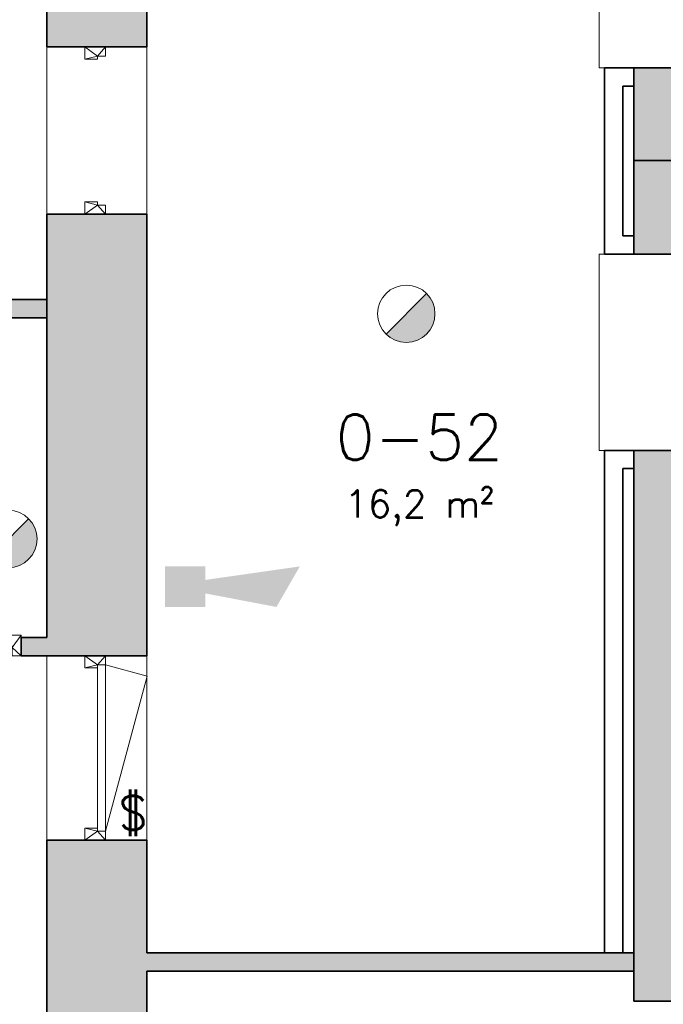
# Model space of a CAD drawing. Header units: millimetres. Extents: x -13022 to 1371524, y -38729 to 632593.
# Tile 254 of 256: x 548465 to 552006, y 583890 to 589308. Entities that reach past the tile are written whole.
import ezdxf

# ---------------------------------------------------------------- set-up
doc = ezdxf.new("R2010")
doc.units = ezdxf.units.MM
doc.header["$LTSCALE"] = 35
for name, color, linetype, lineweight in [('A LIJN 1', 1, 'Continuous', 20), ('A LIJN 2', 2, 'Continuous', 35), ('A LIJN 5', 5, 'Continuous', 13), ('A LIJN 9', 252, 'Continuous', 18), ('Al65----_beveiliging-inst', 92, 'Continuous', 9), ('B95 tekst', 7, 'Continuous', 25), ('brandveiligheid voorzieningen', 10, 'Continuous', 9)]:
    doc.layers.add(name, color=color, linetype=linetype, lineweight=lineweight)
doc.styles.add('Algemeen', font='simplex.shx', dxfattribs={"height": 2.5})

# ---------------------------------------------------------------- blocks, each defined once
blk = doc.blocks.new('Signaalgever (akoestisch)')
at = {"layer": 'Al65----_beveiliging-inst', "color": 10, "linetype": 'Continuous'}
for points in [[(3.713, 0), (3.713, 3.713), (0, 0), (0, 3.713)], [(10.233, 0), (12.377, 3.713), (3.713, 1.238), (3.713, 2.475)]]:
    blk.add_solid(points, dxfattribs=at)
blk = doc.blocks.new('Brandmelder')
at = {"layer": 'brandveiligheid voorzieningen'}
blk.add_hatch(color=256, dxfattribs=at).paths.add_polyline_path([(76.618, -89.802, 0.198912), (75.848, -87.943), (72.13, -91.661, 0.668179)])
blk.add_line((72.13, -91.661), (75.848, -87.943), dxfattribs=at)
blk.add_circle((73.989, -89.802), 2.629, dxfattribs=at)
blk = doc.blocks.new('Panieksluiting')
at = {"layer": 'brandveiligheid voorzieningen', "lineweight": 0, "style": 'Algemeen'}
blk.add_text('$', height=3.094, dxfattribs=at).set_placement((158.427, -91.611))

msp = doc.modelspace()

# ---------------------------------------------------------------- hatches: boundary and pattern name
at = {"layer": 'A LIJN 9', "ltscale": 0.1}
h = msp.add_hatch(color=256, dxfattribs=at)
h.dxf.hatch_style = 1
h.paths.add_polyline_path([(549307.344, 590342.793), (551992.108, 590342.793), (551992.108, 590442.793), (547902.341, 590442.793), (547902.341, 590342.793), (548613.256, 590342.793), (548613.256, 589157.792), (549163.255, 589157.792), (549163.255, 589537.798), (549007.344, 589537.798), (549007.344, 589787.791), (549307.344, 589787.791)])
h = msp.add_hatch(color=256, dxfattribs=at)
h.dxf.hatch_style = 1
h.paths.add_polyline_path([(547506.253, 588237.792), (547406.255, 588237.792), (547406.255, 587767.792), (546506.253, 587767.792), (546506.253, 589157.792), (546406.255, 589157.792), (546406.255, 587667.792), (547406.255, 587667.792), (547406.255, 585907.791), (546500.249, 585907.791), (546500.249, 585807.791), (547506.253, 585807.791), (547506.253, 587667.792), (548613.256, 587667.792), (548613.256, 587767.792), (547506.253, 587767.792)])
h = msp.add_hatch(color=256, dxfattribs=at)
h.dxf.hatch_style = 1
h.paths.add_polyline_path([(552243.26, 588532.791), (551843.259, 588532.791), (551843.259, 588017.79), (552243.26, 588017.79)])
h.paths.add_polyline_path([(552193.261, 589042.79), (551843.259, 589042.79), (551843.259, 588532.791), (552193.261, 588532.791)])
h = msp.add_hatch(color=256, dxfattribs=at)
h.dxf.hatch_style = 1
h.paths.add_polyline_path([(549163.255, 588237.792), (548613.256, 588237.792), (548613.256, 585907.791), (548473.256, 585907.791), (548473.256, 585807.791), (549163.255, 585807.791), (549163.255, 585907.791)])
h = msp.add_hatch(color=256, dxfattribs=at)
h.dxf.hatch_style = 1
h.paths.add_polyline_path([(552243.26, 586937.792), (551843.259, 586937.792), (551843.259, 583907.788), (552243.26, 583907.788)])
h = msp.add_hatch(color=256, dxfattribs=at)
h.dxf.hatch_style = 1
h.paths.add_polyline_path([(551843.259, 584172.791), (549163.259, 584172.791), (549163.259, 584792.79), (548613.256, 584792.79), (548613.256, 583792.79), (549163.259, 583792.79), (549163.259, 584072.79), (551843.259, 584072.79)])
h.paths.add_polyline_path([(549163.259, 582792.79), (548613.256, 582792.79), (548613.256, 580412.791), (551843.259, 580412.791), (551843.259, 580512.791), (549163.259, 580512.791)])

# ---------------------------------------------------------------- linework, layer by layer
at = {"layer": 'A LIJN 1', "linetype": 'Continuous'}
for p, q in [((548613.256, 589157.792), (548613.256, 588237.792)), ((549163.259, 589157.792), (549163.259, 588237.792)), ((548613.256, 584792.79), (548613.256, 585807.791)), ((549163.259, 585807.791), (549163.259, 584792.79))]:
    msp.add_line(p, q, dxfattribs=at)
at = {"layer": 'A LIJN 2'}
for p, q in [((551683.263, 589042.79), (551683.263, 588017.79)), ((551843.263, 589042.79), (551683.263, 589042.79)), ((551783.261, 588942.79), (551783.261, 588117.791)), ((551843.263, 588942.79), (551783.261, 588942.79)), ((548613.256, 588237.792), (548613.256, 585907.791)), ((548613.256, 588237.792), (549163.255, 588237.792)), ((549163.255, 588237.792), (549163.255, 585907.791)), ((551783.261, 588117.791), (551843.259, 588117.791)), ((551683.263, 588017.79), (551843.259, 588017.79)), ((547506.253, 587767.792), (548613.256, 587767.792)), ((547506.253, 587667.792), (548613.256, 587667.792)), ((551683.263, 586937.792), (551683.263, 584172.791)), ((551843.259, 586937.792), (551683.263, 586937.792)), ((551783.261, 586837.792), (551783.261, 584172.791)), ((551843.259, 586837.792), (551783.261, 586837.792)), ((548473.256, 585907.791), (548473.256, 585807.791)), ((548473.256, 585907.791), (548613.256, 585907.791)), ((549163.255, 585907.791), (549163.255, 585807.791)), ((548473.256, 585807.791), (549163.255, 585807.791))]:
    msp.add_line(p, q, dxfattribs=at)
for points in [[(552193.261, 589042.79), (551843.259, 589042.79), (551843.259, 588532.791), (552193.261, 588532.791)], [(551843.259, 588532.791), (552243.26, 588532.791), (552243.26, 588017.79), (551843.259, 588017.79)]]:
    msp.add_lwpolyline(points, close=True, dxfattribs=at)
msp.add_lwpolyline([(551843.259, 583907.788), (552243.26, 583907.788), (552243.26, 586937.792), (551843.259, 586937.792), (551843.259, 583907.788)], dxfattribs=at)
for points, invisible_edges in [([(548613.256, 589157.792), (548613.256, 590342.793), (549007.344, 589787.791)], 14), ([(549007.344, 589787.791), (549007.344, 589537.798), (548613.256, 589157.792)], 14), ([(549007.344, 589537.798), (549163.255, 589157.792), (548613.256, 589157.792)], 13), ([(549007.344, 589537.798), (549163.255, 589537.798), (549163.255, 589157.792)], 12), ([(548613.256, 584792.79), (549163.259, 584172.791), (548613.256, 583792.79)], 3), ([(548613.256, 584792.79), (549163.259, 584792.79), (549163.259, 584172.791)], 12), ([(551843.259, 584072.79), (549163.259, 584072.79), (551843.259, 584172.791)], 2), ([(549163.259, 584072.79), (549163.259, 584172.791), (551843.259, 584172.791)], 13), ([(549163.259, 584072.79), (549163.259, 583792.79), (548613.256, 583792.79)], 12)]:
    msp.add_3dface(points, dxfattribs=dict(at, invisible_edges=invisible_edges))
at = {"layer": 'A LIJN 5', "linetype": 'Continuous'}
for p, q in [((551653.264, 590122.792), (551653.264, 589042.79)), ((551653.264, 589042.79), (551683.263, 589042.79)), ((551683.263, 588017.79), (551653.264, 588017.79)), ((551653.264, 588017.79), (551653.264, 586937.792)), ((551683.263, 588017.79), (551683.29, 588017.818)), ((551653.264, 586937.792), (551683.263, 586937.792)), ((551683.263, 586937.792), (551683.29, 586937.765)), ((548892.255, 585740.791), (548892.255, 584859.791)), ((548937.253, 585757.79), (548937.253, 584842.791)), ((548937.253, 585757.772), (549166.013, 585696.495)), ((549166.013, 585696.495), (548937.253, 584842.773))]:
    msp.add_line(p, q, dxfattribs=at)

# ---------------------------------------------------------------- block references
at = {"ltscale": 0.1, "xscale": 60, "yscale": 60, "zscale": 60}
msp.add_blockref('Signaalgever (akoestisch)', (549263.253, 586076.653), dxfattribs=at)
at = {"layer": 'Al65----_beveiliging-inst', "xscale": 60, "yscale": 60, "zscale": 60}
for name, p in [('Brandmelder', (546152.624, 593077.92)), ('Brandmelder', (543963.026, 591838.635)), ('Panieksluiting', (539502.664, 590347.756))]:
    msp.add_blockref(name, p, dxfattribs=at)

# ---------------------------------------------------------------- texts
at = {"layer": 'B95 tekst', "insert": (550663.596, 587135.374), "char_height": 300, "width": 4383.91272, "attachment_point": 2, "style": 'Algemeen'}
msp.add_mtext('\\pt3600;{\\H0.83333x;0-52}\\P\\ptz;{\\H0.5x;16,2 m²}', dxfattribs=at)

# ---------------------------------------------------------------- meshes
at = {"layer": 'A LIJN 5', "linetype": 'Continuous'}
mesh = msp.add_polyface(dxfattribs=at)
corners = [(548823.255, 589090.79), (548823.255, 589157.792), (548892.255, 589107.79), (548937.253, 589107.79), (548937.253, 589157.792), (548892.255, 589090.79)]
mesh.append_faces([[corners[k] for k in face] for face in [(0, 2, 5)]], dxfattribs={"vtx0": -1})
mesh.append_faces([[corners[k] for k in face] for face in [(3, 2, 4)]], dxfattribs={"vtx1": -1})
mesh.append_faces([[corners[k] for k in face] for face in [(0, 1, 2), (1, 4, 2)]], dxfattribs={"vtx1": -1, "vtx2": -1})
mesh = msp.add_polyface(dxfattribs=at)
corners = [(548892.255, 588304.791), (548892.255, 588287.793), (548823.255, 588304.791), (548823.255, 588237.792), (548937.253, 588237.792), (548937.253, 588287.793)]
mesh.append_faces([[corners[k] for k in face] for face in [(3, 1, 4)]], dxfattribs={"vtx0": -1, "vtx1": -1})
mesh.append_faces([[corners[k] for k in face] for face in [(0, 1, 2), (5, 4, 1)]], dxfattribs={"vtx1": -1})
mesh.append_faces([[corners[k] for k in face] for face in [(3, 2, 1)]], dxfattribs={"vtx1": -1, "vtx2": -1})
mesh = msp.add_polyface(dxfattribs=at)
corners = [(548423.261, 585852.789), (548406.263, 585921.789), (548473.256, 585921.789), (548473.256, 585807.791), (548406.263, 585852.789), (548423.261, 585807.791)]
mesh.append_faces([[corners[k] for k in face] for face in [(0, 1, 2), (0, 2, 3)]], dxfattribs={"vtx0": -1, "vtx2": -1})
mesh.append_faces([[corners[k] for k in face] for face in [(5, 0, 3)]], dxfattribs={"vtx1": -1})
mesh.append_faces([[corners[k] for k in face] for face in [(0, 4, 1)]], dxfattribs={"vtx2": -1})
mesh = msp.add_polyface(dxfattribs=at)
corners = [(548823.255, 585807.791), (548892.255, 585757.79), (548823.255, 585740.791), (548892.255, 585740.791), (548937.253, 585807.791), (548937.253, 585757.79)]
mesh.append_faces([[corners[k] for k in face] for face in [(0, 1, 2)]], dxfattribs={"vtx0": -1, "vtx1": -1})
mesh.append_faces([[corners[k] for k in face] for face in [(5, 1, 4)]], dxfattribs={"vtx1": -1})
mesh.append_faces([[corners[k] for k in face] for face in [(0, 4, 1)]], dxfattribs={"vtx1": -1, "vtx2": -1})
mesh.append_faces([[corners[k] for k in face] for face in [(1, 3, 2)]], dxfattribs={"vtx2": -1})
mesh = msp.add_polyface(dxfattribs=at)
corners = [(548892.255, 584842.791), (548937.253, 584842.791), (548937.253, 584792.79), (548823.255, 584859.791), (548892.255, 584859.791), (548823.255, 584792.79)]
mesh.append_faces([[corners[k] for k in face] for face in [(5, 0, 2)]], dxfattribs={"vtx0": -1, "vtx1": -1})
mesh.append_faces([[corners[k] for k in face] for face in [(5, 3, 0)]], dxfattribs={"vtx1": -1, "vtx2": -1})
mesh.append_faces([[corners[k] for k in face] for face in [(0, 1, 2), (3, 4, 0)]], dxfattribs={"vtx2": -1})

doc.saveas('drawing.dxf')
